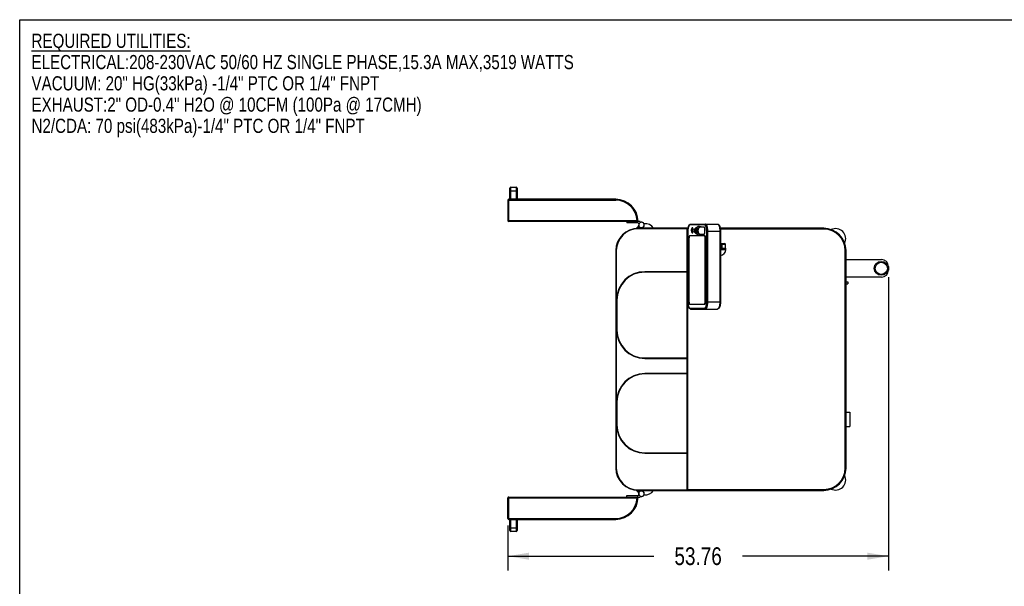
# Model space of a CAD drawing. Header units: inches. Extents: x 0 to 16, y 0 to 10.
# Tile 2 of 41: x 0 to 8.7, y 5 to 10. Entities that reach past the tile are written whole.
import ezdxf

# ---------------------------------------------------------------- set-up
doc = ezdxf.new("R2010")
doc.units = ezdxf.units.IN
doc.header["$LTSCALE"] = 0.935
doc.header["$MEASUREMENT"] = 0
doc.layers.get('0').update_dxf_attribs({"linetype": 'CONTINUOUS'})
doc.layers.add('02___PRT_ALL_AXES', color=7, linetype='CONTINUOUS')
doc.styles.get("Standard").update_dxf_attribs({"font": 'txt', "width": 0.8})
doc.dimstyles.new('DIMSTYLE_1', dxfattribs={"dimtxt": 0.15625, "dimasz": 0.1875, "dimexe": 0.125, "dimexo": 0.0625, "dimgap": 0.078125, "dimtad": 0, "dimtih": 1, "dimtoh": 1, "dimlfac": 16, "dimzin": 4, "dimdsep": 46, "dimtxsty": 'Standard', "dimblk": '_FILLED', "dimblk1": '_FILLED', "dimblk2": '_FILLED', "dimcen": 0.09, "dimazin": 1, "dimtfac": 1, "dimtofl": 0, "dimtmove": 0, "dimatfit": 3, "dimldrblk": '_FILLED', "dimfxl": 1, "dimtolj": 1, "dimtzin": 4, "dimarcsym": 0})

# ---------------------------------------------------------------- blocks, each defined once
blk = doc.blocks.new('_FILLED')
at = {"color": 0, "linetype": 'ByBlock'}
blk.add_solid([(0, 0), (-1, 0.167), (-1, -0.167)], dxfattribs=at)
blk = doc.blocks.new('*D21')
at = {"color": 2, "linetype": 'Continuous', "transparency": 16777216}
for p, q in [((7.6679, 7.728), (7.6679, 5.1408)), ((4.3079, 5.5365), (4.3079, 5.1408)), ((4.3079, 5.2658), (5.5968, 5.2658)), ((7.6679, 5.2658), (6.3781, 5.2658))]:
    blk.add_line(p, q, dxfattribs=at)
at = {"color": 2, "linetype": 'Continuous', "transparency": 16777216, "xscale": 0.1875, "yscale": 0.1875, "zscale": 0.1875, "rotation": 180}
blk.add_blockref('_FILLED', (4.3079, 5.2658), dxfattribs=at)
at = {"color": 2, "linetype": 'Continuous', "transparency": 16777216, "xscale": 0.1875, "yscale": 0.1875, "zscale": 0.1875}
blk.add_blockref('_FILLED', (7.6679, 5.2658), dxfattribs=at)
at = {"color": 2, "linetype": 'Continuous', "transparency": 16777216, "insert": (5.9875, 5.344), "char_height": 0.15625, "width": 0.625, "attachment_point": 2, "line_spacing_factor": 0.9}
blk.add_mtext('53.76', dxfattribs=at)

msp = doc.modelspace()

# ---------------------------------------------------------------- linework, layer by layer
at = {"color": 7, "linetype": 'Continuous'}
for p, q in [((0, 0), (0, 10)), ((0, 10), (16, 10)), ((4.33325, 8.41514), (4.33325, 8.52094)), ((4.33325, 8.52094), (4.38098, 8.52094)), ((4.38098, 8.52094), (4.38098, 8.41514)), ((4.32512, 8.41514), (4.32512, 8.51282)), ((4.32512, 8.48969), (4.3891, 8.48969)), ((4.3891, 8.51282), (4.3891, 8.41514)), ((4.3079, 8.40701), (4.3079, 8.22641)), ((4.3079, 8.40701), (5.26102, 8.40701)), ((4.31603, 8.21829), (4.31603, 8.41514)), ((5.26102, 8.41514), (4.31603, 8.41514)), ((5.26102, 8.40701), (5.26102, 8.41514)), ((5.44958, 8.22641), (4.3079, 8.22641)), ((5.44958, 8.21829), (4.31603, 8.21829)), ((5.35975, 8.21829), (5.35975, 8.20598)), ((5.45468, 8.20598), (5.35975, 8.20598)), ((5.45769, 8.22676), (5.44958, 8.22641)), ((5.44958, 8.22641), (5.44958, 8.21829)), ((5.47511, 8.21829), (5.45788, 8.21829)), ((5.45788, 8.17725), (5.45788, 8.15923)), ((5.46281, 8.19786), (5.46281, 8.18876)), ((6.04429, 8.18898), (5.91603, 8.18898)), ((5.92337, 8.1968), (6.15778, 8.1968)), ((5.99676, 8.17473), (5.99237, 8.17473)), ((5.99705, 8.1721), (5.9955, 8.17358)), ((5.99849, 8.17439), (5.99676, 8.17473)), ((5.99784, 8.17108), (5.99705, 8.1721)), ((5.99928, 8.16871), (5.99784, 8.17108)), ((6.01029, 8.17192), (6.0015, 8.17192)), ((6.00339, 8.16924), (6.00152, 8.17201)), ((6.00651, 8.16911), (6.00359, 8.16889)), ((6.04322, 8.16911), (6.00361, 8.16911)), ((5.45845, 8.15548), (5.45845, 8.15923)), ((5.89883, 8.15923), (5.45845, 8.15923)), ((5.88658, 8.15548), (5.45845, 8.15548)), ((5.47018, 8.15923), (5.47018, 8.1651)), ((5.47018, 8.1651), (5.4874, 8.1651)), ((5.88658, 8.15923), (5.88658, 5.84673)), ((5.88658, 8.15923), (5.8947, 8.15111)), ((5.8947, 8.15111), (5.8947, 5.85486)), ((5.89783, 8.15111), (5.8947, 8.15111)), ((5.89685, 8.1343), (5.89685, 7.5093)), ((5.89732, 8.1343), (5.89685, 8.1343)), ((5.89732, 8.1343), (5.89732, 7.5093)), ((5.91494, 8.09486), (6.04533, 8.09486)), ((5.93178, 8.1597), (5.93382, 8.16203)), ((5.93178, 8.12314), (5.93382, 8.12081)), ((5.95877, 8.14536), (5.95671, 8.14536)), ((5.95671, 8.13036), (5.95877, 8.13036)), ((5.98835, 8.14567), (5.98628, 8.14567)), ((5.9863, 8.13036), (5.98836, 8.13036)), ((5.99676, 8.10098), (5.99237, 8.10098)), ((5.9955, 8.10214), (5.99705, 8.10361)), ((5.99676, 8.10098), (5.99849, 8.10133)), ((5.99705, 8.10361), (5.99784, 8.10464)), ((5.99784, 8.10464), (5.99931, 8.10708)), ((6.01029, 8.1038), (6.0015, 8.1038)), ((6.00152, 8.10371), (6.0034, 8.10651)), ((6.00388, 8.10682), (6.0068, 8.10661)), ((6.0039, 8.10661), (6.04322, 8.10661)), ((6.06299, 7.5093), (6.06299, 8.1343)), ((6.06299, 8.1343), (6.18451, 8.1343)), ((6.073, 7.5093), (6.073, 8.1343)), ((6.17916, 8.1343), (6.17916, 7.5093)), ((7.09607, 8.15923), (6.18252, 8.15923)), ((7.09607, 8.15111), (6.18353, 8.15111)), ((6.18451, 8.1343), (6.18451, 7.5093)), ((7.09607, 8.15111), (7.09607, 8.15923)), ((5.90693, 8.07142), (5.90693, 7.51236)), ((6.04993, 7.51236), (6.04993, 8.07111)), ((6.04993, 8.07111), (6.05346, 8.07111)), ((6.05346, 7.51236), (6.05346, 8.07111)), ((6.18451, 8.02587), (6.2217, 8.02587)), ((6.18451, 8.01805), (6.22952, 8.01805)), ((6.19714, 8.01805), (6.19714, 7.97986)), ((6.22952, 7.97986), (6.22952, 8.01805)), ((5.26158, 7.96236), (5.26158, 6.04361)), ((5.26533, 7.96236), (5.26158, 7.96236)), ((5.26533, 7.96236), (5.26533, 6.04361)), ((6.22952, 7.97986), (6.18451, 7.97986)), ((6.18451, 7.97173), (6.23198, 7.97173)), ((7.28482, 7.96236), (7.29294, 7.96236)), ((7.28482, 6.04361), (7.28482, 7.96236)), ((7.29294, 6.04361), (7.29294, 7.96236)), ((7.29294, 7.88423), (7.60544, 7.88423)), ((7.66794, 7.82173), (7.66794, 7.79048)), ((5.51716, 7.77257), (5.51716, 7.77632)), ((5.88658, 7.77632), (5.51716, 7.77632)), ((5.88658, 7.77257), (5.51716, 7.77257)), ((7.60544, 7.72798), (7.29294, 7.72798)), ((5.26716, 7.52632), (5.26716, 7.2612)), ((5.27091, 7.52632), (5.26716, 7.52632)), ((5.27091, 7.52632), (5.27091, 7.2612)), ((5.89732, 7.5093), (5.89685, 7.5093)), ((5.91505, 7.48861), (6.04533, 7.48861)), ((6.04993, 7.51236), (6.05346, 7.51236)), ((6.06299, 7.5093), (6.18451, 7.5093)), ((5.91603, 7.45461), (6.04429, 7.45461)), ((5.92337, 7.4468), (6.15778, 7.4468)), ((5.27091, 7.2612), (5.26716, 7.2612)), ((5.51716, 7.01495), (5.51716, 7.0112)), ((5.51716, 7.01495), (5.88658, 7.01495)), ((5.51716, 7.0112), (5.88658, 7.0112)), ((5.51723, 6.87358), (5.51723, 6.87733)), ((5.88658, 6.87733), (5.51723, 6.87733)), ((5.88658, 6.87358), (5.51723, 6.87358)), ((5.26723, 6.62733), (5.26723, 6.42471)), ((5.27098, 6.62733), (5.26723, 6.62733)), ((5.27098, 6.62733), (5.27098, 6.42471)), ((5.27098, 6.42471), (5.26723, 6.42471)), ((5.51723, 6.17846), (5.88658, 6.17846)), ((5.51723, 6.17846), (5.51723, 6.17471)), ((5.51723, 6.17471), (5.88658, 6.17471)), ((5.26533, 6.04361), (5.26158, 6.04361)), ((7.28482, 6.04361), (7.29294, 6.04361)), ((5.45788, 5.84673), (5.45788, 5.82856)), ((5.45845, 5.85048), (5.88658, 5.85048)), ((5.45845, 5.85048), (5.45845, 5.84673)), ((5.45845, 5.84673), (7.09607, 5.84673)), ((5.47018, 5.84086), (5.47018, 5.84673)), ((5.4874, 5.84086), (5.47018, 5.84086)), ((5.88658, 5.84673), (5.8947, 5.85486)), ((5.8947, 5.85486), (7.09607, 5.85486)), ((7.09607, 5.85486), (7.09607, 5.84673)), ((4.3079, 5.59895), (4.3079, 5.77955)), ((4.3079, 5.77955), (5.44958, 5.77955)), ((4.31603, 5.59083), (4.31603, 5.78768)), ((4.31603, 5.78768), (5.44958, 5.78768)), ((5.35975, 5.79998), (5.45468, 5.79998)), ((5.35975, 5.78768), (5.35975, 5.79998)), ((5.44958, 5.78768), (5.44958, 5.77955)), ((5.44958, 5.77955), (5.45769, 5.7792)), ((5.45788, 5.78768), (5.47511, 5.78768)), ((5.46281, 5.8081), (5.46281, 5.8172)), ((4.3079, 5.59895), (5.26102, 5.59895)), ((4.31603, 5.59083), (5.26102, 5.59083)), ((4.32512, 5.49314), (4.32512, 5.59083)), ((4.33325, 5.48502), (4.33325, 5.59083)), ((4.38098, 5.59083), (4.38098, 5.48502)), ((4.3891, 5.59083), (4.3891, 5.49314)), ((5.26102, 5.59895), (5.26102, 5.59083)), ((4.32512, 5.51627), (4.3891, 5.51627)), ((4.38098, 5.48502), (4.33325, 5.48502))]:
    msp.add_line(p, q, dxfattribs=at)
for radius in [0.06156, 0.05375]:
    msp.add_circle((7.60419, 7.80611), radius, dxfattribs=at)
for centre, radius, start, end in [((4.33325, 8.51282), 0.00813, 90, 180), ((4.38098, 8.51282), 0.00813, 0, 90), ((4.31603, 8.40701), 0.00813, 90, 180), ((5.26102, 8.21829), 0.19685, 0, 90), ((5.26102, 8.21829), 0.18873, 2.467456, 90), ((4.31603, 8.22641), 0.00813, 180, 270), ((5.44958, 8.22641), 0.00813, 270, 2.467456), ((5.45468, 8.19786), 0.00813, 0, 90), ((5.45583, 8.18512), 0.00813, 284.572929, 6.580189), ((5.4874, 8.18876), 0.02459, 180, 98.229768), ((5.4874, 8.18876), 0.02366, 270, 186.580189), ((5.48272, 8.22114), 0.00813, 200.566376, 278.229768), ((5.99114, 8.16777), 0.00726, 53.152343, 56.25755), ((6.00628, 8.1512), 0.01789, 98.634941, 102.790465), ((6.00361, 8.14892), 0.02019, 89.999494, 90.743152), ((5.98279, 8.15782), 0.02355, 28.68637, 29.000385), ((6.00534, 8.16156), 0.0122, 39.20168, 39.849542), ((6.00502, 8.1613), 0.01261, 38.490006, 39.201299), ((5.45845, 7.96236), 0.19687, 90, 180), ((5.45845, 7.96236), 0.19312, 90, 180), ((6.09262, 8.13786), 0.13612, 176.841393, 183.158607), ((6.07715, 8.13786), 0.11862, 176.374858, 183.625142), ((5.86793, 8.13786), 0.11861, 356.375066, 3.777212), ((5.85246, 8.13786), 0.13611, 356.841528, 3.290893), ((6.00653, 8.12456), 0.01794, 257.181033, 261.50852), ((6.0039, 8.12697), 0.02036, 268.458314, 270.002276), ((6.00534, 8.11416), 0.0122, 320.150458, 320.79832), ((6.00502, 8.11441), 0.01261, 320.798701, 321.509994), ((7.09607, 7.96236), 0.19687, 0, 90), ((7.09607, 7.96236), 0.18875, 0, 90), ((6.2217, 8.01805), 0.00781, 0, 90), ((6.22139, 7.97986), 0.00813, 270, 360), ((6.1803, 7.97173), 0.05167, 0, 17.520878), ((7.60544, 7.82173), 0.0625, 0, 90), ((5.51716, 7.52632), 0.25, 90, 180), ((5.51716, 7.52632), 0.24625, 90, 180), ((7.60544, 7.79048), 0.0625, 270, 360), ((5.51716, 7.2612), 0.25, 180, 270), ((5.51716, 7.2612), 0.24625, 180, 270), ((5.51723, 6.62733), 0.25, 90, 180), ((5.51723, 6.62733), 0.24625, 90, 180), ((5.51723, 6.42471), 0.25, 180, 270), ((5.51723, 6.42471), 0.24625, 180, 270), ((5.45845, 6.04361), 0.19687, 180, 270), ((5.45845, 6.04361), 0.19312, 180, 270), ((7.09607, 6.04361), 0.19687, 270, 360), ((7.09607, 6.04361), 0.18875, 270, 360), ((5.45581, 5.8207), 0.00813, 353.688411, 75.305324), ((5.4874, 5.8172), 0.02459, 261.318541, 180), ((5.4874, 5.8172), 0.02366, 173.688411, 90), ((4.31603, 5.77955), 0.00813, 90, 180), ((5.26102, 5.78768), 0.19685, 270, 360), ((5.26102, 5.78768), 0.18873, 270, 357.532544), ((5.44958, 5.77955), 0.00813, 357.532544, 90), ((5.45468, 5.8081), 0.00813, 270, 360), ((5.48251, 5.78517), 0.00781, 81.318541, 161.279767), ((4.31603, 5.59895), 0.00813, 180, 270), ((4.33325, 5.49314), 0.00813, 180, 270), ((4.38098, 5.49314), 0.00813, 270, 360)]:
    msp.add_arc(centre, radius, start, end, dxfattribs=at)
for points, knots in [([(5.89685, 8.1343), (5.89685, 8.13817), (5.89712, 8.1458), (5.89829, 8.15689), (5.90021, 8.16716), (5.90284, 8.17632), (5.90572, 8.18306), (5.90848, 8.18763), (5.91074, 8.19059), (5.91335, 8.19311), (5.91633, 8.19513), (5.91971, 8.19648), (5.92214, 8.1968), (5.92337, 8.1968)], [0, 0, 0, 0, 0.1585085, 0.31183, 0.4552706, 0.5853576, 0.7006846, 0.7533792, 0.8035572, 0.8524261, 0.9011232, 0.9498623, 1, 1, 1, 1]), ([(5.91603, 8.18898), (5.91541, 8.18898), (5.91413, 8.18879), (5.91227, 8.18796), (5.91048, 8.18661), (5.90875, 8.18477), (5.9071, 8.18246), (5.90491, 8.17857), (5.90252, 8.17262), (5.90027, 8.16438), (5.89859, 8.15501), (5.89756, 8.14485), (5.89732, 8.13785), (5.89732, 8.1343)], [0, 0, 0, 0, 0.0302867, 0.0626772, 0.098789, 0.1397037, 0.1860326, 0.2380021, 0.3585465, 0.4993672, 0.6566138, 0.8253557, 1, 1, 1, 1]), ([(5.91603, 8.18898), (5.91603, 8.19), (5.9164, 8.19203), (5.91802, 8.19462), (5.92046, 8.19638), (5.92241, 8.1968), (5.92337, 8.1968)], [0, 0, 0, 0, 0.2571682, 0.5101497, 0.7571913, 1, 1, 1, 1]), ([(5.95671, 8.14536), (5.95679, 8.1468), (5.95725, 8.14966), (5.95923, 8.15507), (5.9635, 8.16102), (5.97054, 8.16624), (5.97608, 8.16825), (5.97894, 8.16875)], [0, 0, 0, 0, 0.1249224, 0.2495172, 0.4977481, 0.7484402, 1, 1, 1, 1]), ([(5.99237, 8.17473), (5.99134, 8.17473), (5.98928, 8.17456), (5.98534, 8.17353), (5.98091, 8.1711), (5.97681, 8.16689), (5.97389, 8.16193), (5.97185, 8.1565), (5.97047, 8.15062), (5.96965, 8.14435), (5.96948, 8.14005), (5.96948, 8.13786)], [0, 0, 0, 0, 0.0641079, 0.1275692, 0.2523152, 0.3725016, 0.4891573, 0.6076131, 0.7322452, 0.8639759, 1, 1, 1, 1]), ([(5.98628, 8.14567), (5.98608, 8.14871), (5.9864, 8.15322), (5.98817, 8.15867), (5.99, 8.16212), (5.99239, 8.16501), (5.99541, 8.16728), (5.99914, 8.16876), (6.0019, 8.16909), (6.00334, 8.16911)], [0, 0, 0, 0, 0.2799674, 0.4063409, 0.523995, 0.6360716, 0.7479356, 0.8670337, 1, 1, 1, 1]), ([(6.00231, 8.16865), (6.00115, 8.16838), (5.99892, 8.16762), (5.99595, 8.1658), (5.99348, 8.16343), (5.99148, 8.16059), (5.98994, 8.15733), (5.98847, 8.15238), (5.98819, 8.14836), (5.98835, 8.14567)], [0, 0, 0, 0, 0.1226406, 0.2393743, 0.3544878, 0.4718197, 0.5942114, 0.723201, 1, 1, 1, 1]), ([(5.99517, 8.17381), (5.99474, 8.1741), (5.99385, 8.17456), (5.99285, 8.17473), (5.99237, 8.17473)], [0, 0, 0, 0, 0.5210477, 1, 1, 1, 1]), ([(6.00152, 8.17201), (6.00128, 8.17229), (6.00042, 8.17324), (5.99935, 8.17404), (5.99849, 8.17439)], [0, 0, 0, 0, 0.2810465, 1, 1, 1, 1]), ([(6.01471, 8.16938), (6.01438, 8.16977), (6.01371, 8.17047), (6.0126, 8.1713), (6.01146, 8.1718), (6.01067, 8.17192), (6.01029, 8.17192)], [0, 0, 0, 0, 0.2923714, 0.5507887, 0.7829, 1, 1, 1, 1]), ([(6.04322, 8.10661), (6.04391, 8.10886), (6.0451, 8.11367), (6.04636, 8.12128), (6.04713, 8.12943), (6.04739, 8.13786), (6.04713, 8.14629), (6.04636, 8.15444), (6.0451, 8.16204), (6.04391, 8.16685), (6.04322, 8.16911)], [0, 0, 0, 0, 0.1118745, 0.2348289, 0.3654448, 0.5, 0.6345552, 0.7651711, 0.8881255, 1, 1, 1, 1]), ([(6.04429, 8.18898), (6.04429, 8.19), (6.04466, 8.19203), (6.04628, 8.19462), (6.04872, 8.19638), (6.05067, 8.1968), (6.05163, 8.1968)], [0, 0, 0, 0, 0.2571682, 0.5101497, 0.7571913, 1, 1, 1, 1]), ([(6.06299, 8.1343), (6.06299, 8.13785), (6.06276, 8.14485), (6.06172, 8.15501), (6.06005, 8.16438), (6.05779, 8.17262), (6.0554, 8.17857), (6.05321, 8.18246), (6.05156, 8.18477), (6.04984, 8.18661), (6.04804, 8.18796), (6.04619, 8.18879), (6.0449, 8.18898), (6.04429, 8.18898)], [0, 0, 0, 0, 0.1746442, 0.3433862, 0.5006328, 0.6414535, 0.7619979, 0.8139674, 0.8602963, 0.901211, 0.9373228, 0.9697133, 1, 1, 1, 1]), ([(6.073, 8.1343), (6.073, 8.13836), (6.07274, 8.14636), (6.07156, 8.15797), (6.06964, 8.16868), (6.06742, 8.17681), (6.06528, 8.18251), (6.06361, 8.18617), (6.06183, 8.18934), (6.05994, 8.19198), (6.05797, 8.19409), (6.05592, 8.19563), (6.0538, 8.19658), (6.05233, 8.1968), (6.05163, 8.1968)], [0, 0, 0, 0, 0.1746335, 0.3433617, 0.5005955, 0.6414046, 0.70442, 0.7620155, 0.8139809, 0.8603061, 0.9012175, 0.9373266, 0.9697153, 1, 1, 1, 1]), ([(6.15778, 8.1968), (6.15903, 8.1968), (6.16149, 8.19648), (6.16491, 8.19512), (6.16793, 8.19309), (6.17057, 8.19055), (6.17285, 8.18758), (6.17562, 8.183), (6.17851, 8.17626), (6.18114, 8.16711), (6.18307, 8.15685), (6.18424, 8.14579), (6.18451, 8.13817), (6.18451, 8.1343)], [0, 0, 0, 0, 0.0507193, 0.099974, 0.1491101, 0.198283, 0.24863, 0.3013771, 0.4165519, 0.5462773, 0.6892459, 0.8420401, 1, 1, 1, 1]), ([(6.15778, 8.1968), (6.15849, 8.1968), (6.15996, 8.19658), (6.16208, 8.19563), (6.16413, 8.19409), (6.1661, 8.19198), (6.16798, 8.18934), (6.16977, 8.18617), (6.17144, 8.18251), (6.17357, 8.17681), (6.17579, 8.16868), (6.17771, 8.15797), (6.17889, 8.14636), (6.17916, 8.13836), (6.17916, 8.1343)], [0, 0, 0, 0, 0.0302847, 0.0626734, 0.0987825, 0.1396939, 0.1860191, 0.2379845, 0.29558, 0.3585954, 0.4994045, 0.6566383, 0.8253665, 1, 1, 1, 1]), ([(5.91494, 8.09486), (5.91468, 8.09486), (5.91413, 8.09478), (5.91333, 8.09442), (5.91256, 8.09384), (5.91151, 8.09272), (5.91033, 8.09077), (5.90915, 8.08785), (5.90819, 8.08431), (5.90747, 8.0803), (5.90703, 8.07595), (5.90693, 8.07295), (5.90693, 8.07142)], [0, 0, 0, 0, 0.0302689, 0.062669, 0.0987989, 0.1397327, 0.2378916, 0.3584515, 0.4993031, 0.6565372, 0.8253833, 1, 1, 1, 1]), ([(5.93178, 8.1597), (5.93144, 8.15931), (5.93079, 8.15837), (5.92998, 8.15671), (5.92926, 8.15471), (5.9284, 8.15154), (5.9277, 8.14707), (5.92752, 8.14335), (5.92752, 8.14142)], [0, 0, 0, 0, 0.0818495, 0.1788381, 0.2904322, 0.4152369, 0.6957264, 1, 1, 1, 1]), ([(5.92752, 8.14142), (5.92752, 8.13949), (5.9277, 8.13577), (5.9284, 8.1313), (5.92926, 8.12813), (5.92998, 8.12614), (5.93079, 8.12448), (5.93144, 8.12353), (5.93178, 8.12314)], [0, 0, 0, 0, 0.3042736, 0.5847631, 0.7095678, 0.8211619, 0.9181505, 1, 1, 1, 1]), ([(5.94094, 8.14142), (5.94094, 8.143), (5.94081, 8.14607), (5.94026, 8.15044), (5.93937, 8.1543), (5.93835, 8.15707), (5.93737, 8.15881), (5.93663, 8.15979), (5.93585, 8.16051), (5.93503, 8.16096), (5.93417, 8.1611), (5.93331, 8.16091), (5.9325, 8.16043), (5.93202, 8.15997), (5.93178, 8.1597)], [0, 0, 0, 0, 0.1905323, 0.3712698, 0.5331447, 0.6689567, 0.7257251, 0.774879, 0.8169643, 0.8533491, 0.8865497, 0.9199925, 0.9570214, 1, 1, 1, 1]), ([(5.93178, 8.12314), (5.93202, 8.12287), (5.9325, 8.12241), (5.93331, 8.12193), (5.93417, 8.12174), (5.93503, 8.12188), (5.93585, 8.12233), (5.93663, 8.12305), (5.93737, 8.12403), (5.93835, 8.12578), (5.93937, 8.12854), (5.94026, 8.1324), (5.94081, 8.13678), (5.94094, 8.13985), (5.94094, 8.14142)], [0, 0, 0, 0, 0.0429786, 0.0800075, 0.1134503, 0.1466509, 0.1830356, 0.225121, 0.2742749, 0.3310433, 0.4668553, 0.6287301, 0.8094677, 1, 1, 1, 1]), ([(5.93658, 8.16355), (5.93634, 8.16355), (5.93585, 8.16348), (5.93485, 8.16305), (5.93421, 8.16247), (5.93382, 8.16203)], [0, 0, 0, 0, 0.2198653, 0.4533606, 1, 1, 1, 1]), ([(5.93382, 8.12081), (5.93421, 8.12037), (5.93485, 8.11979), (5.93585, 8.11937), (5.93634, 8.1193), (5.93658, 8.1193)], [0, 0, 0, 0, 0.5466394, 0.7801347, 1, 1, 1, 1]), ([(5.94414, 8.14142), (5.94414, 8.14286), (5.94405, 8.14569), (5.94363, 8.1498), (5.94295, 8.15359), (5.94204, 8.15693), (5.94093, 8.15968), (5.93981, 8.16153), (5.93882, 8.16259), (5.9381, 8.16313), (5.93735, 8.16347), (5.93683, 8.16355), (5.93658, 8.16355)], [0, 0, 0, 0, 0.1746159, 0.3434612, 0.500695, 0.6415462, 0.7621049, 0.8602701, 0.9012013, 0.9373108, 0.969693, 1, 1, 1, 1]), ([(5.93658, 8.1193), (5.93683, 8.1193), (5.93735, 8.11937), (5.9381, 8.11971), (5.93882, 8.12025), (5.93981, 8.12131), (5.94093, 8.12316), (5.94204, 8.12591), (5.94295, 8.12925), (5.94363, 8.13304), (5.94405, 8.13715), (5.94414, 8.13998), (5.94414, 8.14142)], [0, 0, 0, 0, 0.030307, 0.0626892, 0.0987987, 0.1397299, 0.2378951, 0.3584538, 0.499305, 0.6565387, 0.8253841, 1, 1, 1, 1]), ([(5.97874, 8.107), (5.97591, 8.10753), (5.9704, 8.10955), (5.96344, 8.11477), (5.9592, 8.1207), (5.95724, 8.12608), (5.95679, 8.12893), (5.95671, 8.13036)], [0, 0, 0, 0, 0.2516434, 0.5022811, 0.750494, 0.8750846, 1, 1, 1, 1]), ([(5.97792, 8.16777), (5.97542, 8.16695), (5.97066, 8.16467), (5.96464, 8.1596), (5.96099, 8.15414), (5.95927, 8.14924), (5.95886, 8.14666), (5.95877, 8.14536)], [0, 0, 0, 0, 0.2532743, 0.5021562, 0.749715, 0.8745163, 1, 1, 1, 1]), ([(5.95877, 8.13036), (5.95886, 8.12905), (5.95927, 8.12646), (5.961, 8.12155), (5.96467, 8.11607), (5.97072, 8.11101), (5.9755, 8.10873), (5.97802, 8.10791)], [0, 0, 0, 0, 0.1254755, 0.2502662, 0.4978055, 0.7466962, 1, 1, 1, 1]), ([(5.96948, 8.13786), (5.96948, 8.13567), (5.96966, 8.13136), (5.97047, 8.1251), (5.97163, 8.12013), (5.9729, 8.11643), (5.97437, 8.11295), (5.97681, 8.10883), (5.98092, 8.10461), (5.98624, 8.10169), (5.99032, 8.10098), (5.99237, 8.10098)], [0, 0, 0, 0, 0.1361163, 0.2679055, 0.3926205, 0.4524935, 0.5111945, 0.6279344, 0.7480978, 0.8728475, 1, 1, 1, 1]), ([(5.98495, 8.13786), (5.98495, 8.13924), (5.98486, 8.14196), (5.98446, 8.14591), (5.98381, 8.14955), (5.98293, 8.15275), (5.98187, 8.1554), (5.98079, 8.15717), (5.97984, 8.15819), (5.97914, 8.15871), (5.97842, 8.15903), (5.97769, 8.15914), (5.97695, 8.15903), (5.97623, 8.15871), (5.97553, 8.15819), (5.97458, 8.15717), (5.9735, 8.1554), (5.97244, 8.15275), (5.97156, 8.14955), (5.97091, 8.14591), (5.97051, 8.14196), (5.97042, 8.13924), (5.97042, 8.13786)], [0, 0, 0, 0, 0.0873054, 0.1717264, 0.2503452, 0.3207712, 0.3810513, 0.4301345, 0.4506003, 0.4686551, 0.4848464, 0.5, 0.5151536, 0.5313449, 0.5493997, 0.5698655, 0.6189487, 0.6792288, 0.7496548, 0.8282736, 0.9126946, 1, 1, 1, 1]), ([(5.97042, 8.13786), (5.97042, 8.13648), (5.97051, 8.13376), (5.97091, 8.12981), (5.97156, 8.12617), (5.97244, 8.12297), (5.9735, 8.12032), (5.97458, 8.11855), (5.97553, 8.11753), (5.97623, 8.11701), (5.97695, 8.11668), (5.97769, 8.11657), (5.97842, 8.11668), (5.97914, 8.11701), (5.97984, 8.11753), (5.98079, 8.11855), (5.98187, 8.12032), (5.98293, 8.12297), (5.98381, 8.12617), (5.98446, 8.12981), (5.98486, 8.13376), (5.98495, 8.13648), (5.98495, 8.13786)], [0, 0, 0, 0, 0.0873054, 0.1717264, 0.2503452, 0.3207712, 0.3810513, 0.4301345, 0.4506003, 0.4686551, 0.4848464, 0.5, 0.5151536, 0.5313449, 0.5493997, 0.5698655, 0.6189487, 0.6792288, 0.7496548, 0.8282736, 0.9126946, 1, 1, 1, 1]), ([(6.00335, 8.10662), (6.00191, 8.10665), (5.99915, 8.10702), (5.99544, 8.10855), (5.99243, 8.11086), (5.99004, 8.11378), (5.98821, 8.11726), (5.98644, 8.12275), (5.98611, 8.12729), (5.9863, 8.13036)], [0, 0, 0, 0, 0.1320577, 0.2505899, 0.3623693, 0.4746724, 0.5927007, 0.7194782, 1, 1, 1, 1]), ([(5.98836, 8.13036), (5.98821, 8.12763), (5.98851, 8.12356), (5.99, 8.11854), (5.99157, 8.11524), (5.9936, 8.11236), (5.99611, 8.10996), (5.99911, 8.10811), (6.00137, 8.10734), (6.00255, 8.10707)], [0, 0, 0, 0, 0.276899, 0.4059705, 0.5284184, 0.6457639, 0.7608422, 0.8774902, 1, 1, 1, 1]), ([(5.99237, 8.10098), (5.9929, 8.10098), (5.99404, 8.1012), (5.99502, 8.10178), (5.9955, 8.10214)], [0, 0, 0, 0, 0.4744457, 1, 1, 1, 1]), ([(5.99849, 8.10133), (5.99876, 8.10144), (5.99991, 8.10202), (6.00087, 8.10294), (6.00152, 8.10371)], [0, 0, 0, 0, 0.2235247, 1, 1, 1, 1]), ([(6.01029, 8.1038), (6.01067, 8.1038), (6.01146, 8.10391), (6.0126, 8.10442), (6.01371, 8.10524), (6.01438, 8.10595), (6.01471, 8.10634)], [0, 0, 0, 0, 0.2171, 0.4492113, 0.7076286, 1, 1, 1, 1]), ([(6.04993, 8.07111), (6.04993, 8.07265), (6.04983, 8.07569), (6.04938, 8.0801), (6.04865, 8.08417), (6.04767, 8.08775), (6.04648, 8.09071), (6.04528, 8.09269), (6.04422, 8.09383), (6.04344, 8.09441), (6.04263, 8.09477), (6.04208, 8.09486), (6.04181, 8.09486)], [0, 0, 0, 0, 0.1746167, 0.3434628, 0.5006969, 0.6415485, 0.7621084, 0.8602673, 0.9012011, 0.937331, 0.9697311, 1, 1, 1, 1]), ([(6.04533, 8.09486), (6.0456, 8.09486), (6.04616, 8.09477), (6.04696, 8.09441), (6.04774, 8.09383), (6.04881, 8.09269), (6.05001, 8.09071), (6.0512, 8.08775), (6.05218, 8.08417), (6.05291, 8.0801), (6.05336, 8.07569), (6.05346, 8.07265), (6.05346, 8.07111)], [0, 0, 0, 0, 0.0302689, 0.062669, 0.0987989, 0.1397327, 0.2378916, 0.3584515, 0.4993031, 0.6565372, 0.8253833, 1, 1, 1, 1]), ([(6.19446, 8.02587), (6.19464, 8.02587), (6.19505, 8.02573), (6.19555, 8.02524), (6.196, 8.0245), (6.19639, 8.02353), (6.19672, 8.02235), (6.19704, 8.02051), (6.19714, 8.01905), (6.19714, 8.01805)], [0, 0, 0, 0, 0.0621581, 0.1390219, 0.2372874, 0.3579978, 0.4989531, 0.6563621, 1, 1, 1, 1]), ([(6.19436, 7.97173), (6.19454, 7.97173), (6.19497, 7.97187), (6.19549, 7.97238), (6.19596, 7.97315), (6.19636, 7.97416), (6.1967, 7.97539), (6.19704, 7.9773), (6.19714, 7.97882), (6.19714, 7.97986)], [0, 0, 0, 0, 0.0621581, 0.1390219, 0.2372874, 0.3579978, 0.4989531, 0.6563621, 1, 1, 1, 1]), ([(5.92337, 7.4468), (5.92214, 7.4468), (5.91971, 7.44711), (5.91633, 7.44846), (5.91335, 7.45048), (5.91074, 7.453), (5.90848, 7.45596), (5.90572, 7.46054), (5.90284, 7.46727), (5.90021, 7.47643), (5.89829, 7.48671), (5.89712, 7.49779), (5.89685, 7.50542), (5.89685, 7.5093)], [0, 0, 0, 0, 0.0501467, 0.0988744, 0.1475715, 0.1964492, 0.2466258, 0.299321, 0.4146488, 0.5447356, 0.6881755, 0.8414938, 1, 1, 1, 1]), ([(5.89732, 7.5093), (5.89732, 7.50574), (5.89756, 7.49874), (5.89859, 7.48858), (5.90027, 7.47921), (5.90252, 7.47097), (5.90491, 7.46502), (5.9071, 7.46113), (5.90875, 7.45882), (5.91048, 7.45698), (5.91227, 7.45563), (5.91413, 7.4548), (5.91541, 7.45461), (5.91603, 7.45461)], [0, 0, 0, 0, 0.1746442, 0.3433862, 0.5006328, 0.6414535, 0.7619979, 0.8139674, 0.8602963, 0.901211, 0.9373228, 0.9697133, 1, 1, 1, 1]), ([(5.90693, 7.51236), (5.90693, 7.51081), (5.90703, 7.50777), (5.90748, 7.50336), (5.9082, 7.49929), (5.90918, 7.49571), (5.91037, 7.49276), (5.91158, 7.49077), (5.91264, 7.48964), (5.91342, 7.48905), (5.91422, 7.48869), (5.91478, 7.48861), (5.91505, 7.48861)], [0, 0, 0, 0, 0.1746167, 0.3434628, 0.5006969, 0.6415485, 0.7621084, 0.8602673, 0.9012011, 0.937331, 0.9697311, 1, 1, 1, 1]), ([(6.04181, 7.48861), (6.04208, 7.48861), (6.04263, 7.48869), (6.04344, 7.48905), (6.04422, 7.48964), (6.04528, 7.49077), (6.04648, 7.49276), (6.04767, 7.49571), (6.04865, 7.49929), (6.04938, 7.50336), (6.04983, 7.50777), (6.04993, 7.51081), (6.04993, 7.51236)], [0, 0, 0, 0, 0.0302689, 0.062669, 0.0987989, 0.1397327, 0.2378916, 0.3584515, 0.4993031, 0.6565372, 0.8253833, 1, 1, 1, 1]), ([(6.04429, 7.45461), (6.0449, 7.45461), (6.04619, 7.4548), (6.04804, 7.45563), (6.04984, 7.45698), (6.05156, 7.45882), (6.05321, 7.46113), (6.0554, 7.46502), (6.05779, 7.47097), (6.06005, 7.47921), (6.06172, 7.48858), (6.06276, 7.49874), (6.06299, 7.50574), (6.06299, 7.5093)], [0, 0, 0, 0, 0.0302867, 0.0626772, 0.098789, 0.1397037, 0.1860326, 0.2380021, 0.3585465, 0.4993672, 0.6566138, 0.8253557, 1, 1, 1, 1]), ([(6.05346, 7.51236), (6.05346, 7.51081), (6.05336, 7.50777), (6.05291, 7.50336), (6.05218, 7.49929), (6.0512, 7.49571), (6.05001, 7.49276), (6.04881, 7.49077), (6.04774, 7.48964), (6.04696, 7.48905), (6.04616, 7.48869), (6.0456, 7.48861), (6.04533, 7.48861)], [0, 0, 0, 0, 0.1746167, 0.3434628, 0.5006969, 0.6415485, 0.7621084, 0.8602673, 0.9012011, 0.937331, 0.9697311, 1, 1, 1, 1]), ([(6.05163, 7.4468), (6.05233, 7.4468), (6.0538, 7.44702), (6.05592, 7.44796), (6.05797, 7.4495), (6.05994, 7.45161), (6.06183, 7.45425), (6.06361, 7.45742), (6.06528, 7.46108), (6.06742, 7.46679), (6.06964, 7.47491), (6.07156, 7.48562), (6.07274, 7.49723), (6.073, 7.50523), (6.073, 7.5093)], [0, 0, 0, 0, 0.0302847, 0.0626734, 0.0987825, 0.1396939, 0.1860191, 0.2379845, 0.29558, 0.3585954, 0.4994045, 0.6566383, 0.8253665, 1, 1, 1, 1]), ([(6.18451, 7.5093), (6.18451, 7.50542), (6.18424, 7.49781), (6.18307, 7.48674), (6.18114, 7.47648), (6.17851, 7.46733), (6.17562, 7.46059), (6.17285, 7.45601), (6.17057, 7.45304), (6.16793, 7.4505), (6.16491, 7.44848), (6.16149, 7.44711), (6.15903, 7.4468), (6.15778, 7.4468)], [0, 0, 0, 0, 0.1579626, 0.3107604, 0.4537298, 0.5834554, 0.6986297, 0.7513755, 0.8017244, 0.8508874, 0.9000226, 0.949291, 1, 1, 1, 1]), ([(6.17916, 7.5093), (6.17916, 7.50523), (6.17889, 7.49723), (6.17771, 7.48562), (6.17579, 7.47491), (6.17357, 7.46679), (6.17144, 7.46108), (6.16977, 7.45742), (6.16798, 7.45425), (6.1661, 7.45161), (6.16413, 7.4495), (6.16208, 7.44796), (6.15996, 7.44702), (6.15849, 7.4468), (6.15778, 7.4468)], [0, 0, 0, 0, 0.1746335, 0.3433617, 0.5005955, 0.6414046, 0.70442, 0.7620155, 0.8139809, 0.8603061, 0.9012175, 0.9373266, 0.9697153, 1, 1, 1, 1]), ([(5.91603, 7.45461), (5.91603, 7.45381), (5.91626, 7.45221), (5.91728, 7.45003), (5.91887, 7.44828), (5.92023, 7.4475), (5.92095, 7.44723)], [0, 0, 0, 0, 0.2553038, 0.5079745, 0.7562629, 1, 1, 1, 1]), ([(5.92095, 7.44723), (5.92114, 7.44716), (5.92192, 7.44691), (5.92275, 7.4468), (5.92337, 7.4468)], [0, 0, 0, 0, 0.251559, 1, 1, 1, 1]), ([(6.04429, 7.45461), (6.04429, 7.45359), (6.04466, 7.45156), (6.04628, 7.44897), (6.04872, 7.44721), (6.05067, 7.4468), (6.05163, 7.4468)], [0, 0, 0, 0, 0.2571682, 0.5101497, 0.7571913, 1, 1, 1, 1])]:
    msp.add_open_spline(points, degree=3, knots=knots, dxfattribs=at)
at = {"layer": '02___PRT_ALL_AXES', "color": 7, "linetype": 'Continuous'}
for p, q in [((6.18758, 7.92066), (6.18812, 7.92065)), ((6.18812, 7.92065), (6.18811, 7.92065)), ((7.29294, 7.68597), (7.30778, 7.68597)), ((7.29294, 7.67034), (7.30778, 7.67034)), ((7.30778, 7.68597), (7.30778, 7.67034)), ((7.29294, 6.5355), (7.32757, 6.5355)), ((7.32757, 6.5355), (7.32757, 6.4105)), ((7.29294, 6.4105), (7.32757, 6.4105))]:
    msp.add_line(p, q, dxfattribs=at)
for centre, radius, start, end in [((5.51937, 8.11017), 0.08969, 133.867883, 147.658592), ((5.51937, 8.11017), 0.08969, 33.588491, 95.911166), ((7.20046, 8.06675), 0.08969, 334.305395, 115.800892), ((6.1803, 7.97173), 0.05167, 274.751059, 360), ((6.18315, 7.55954), 0.36115, 89.296729, 89.77175), ((7.20046, 5.93921), 0.08969, 244.199108, 25.694605), ((5.51937, 5.89592), 0.08969, 212.441762, 226.132117), ((5.51937, 5.89592), 0.08969, 264.100727, 326.315965)]:
    msp.add_arc(centre, radius, start, end, dxfattribs=at)
for points, knots in [([(5.94467, 8.14142), (5.94467, 8.14286), (5.94458, 8.14569), (5.94416, 8.1498), (5.94348, 8.15359), (5.94257, 8.15693), (5.94146, 8.15968), (5.94034, 8.16153), (5.93935, 8.16259), (5.93862, 8.16313), (5.93787, 8.16347), (5.93736, 8.16355), (5.93711, 8.16355)], [0, 0, 0, 0, 0.1746162, 0.3434617, 0.5006954, 0.6415465, 0.7621051, 0.8602702, 0.9012014, 0.9373108, 0.969693, 1, 1, 1, 1]), ([(5.93711, 8.1193), (5.93736, 8.1193), (5.93787, 8.11937), (5.93862, 8.11971), (5.93935, 8.12025), (5.94034, 8.12131), (5.94146, 8.12316), (5.94257, 8.12591), (5.94348, 8.12925), (5.94416, 8.13304), (5.94458, 8.13715), (5.94467, 8.13998), (5.94467, 8.14142)], [0, 0, 0, 0, 0.030307, 0.0626892, 0.0987986, 0.1397298, 0.2378949, 0.3584535, 0.4993046, 0.6565383, 0.8253838, 1, 1, 1, 1])]:
    msp.add_open_spline(points, degree=3, knots=knots, dxfattribs=at)

# ---------------------------------------------------------------- texts
at = {"color": 2, "linetype": 'Continuous', "insert": (0.10421, 9.87602), "char_height": 0.125, "width": 6.4, "attachment_point": 1, "line_spacing_factor": 0.9}
msp.add_mtext('\\LREQUIRED UTILITIES:\\P\\lELECTRICAL:208-230VAC 50/60 HZ SINGLE PHASE,15.3A MAX,3519 WATTS\\PVACUUM: 20" HG(33kPa) -1/4" PTC OR 1/4" FNPT\\PEXHAUST:2" OD-0.4" H2O @ 10CFM (100Pa @ 17CMH)\\PN2/CDA: 70 psi(483kPa)-1/4" PTC OR 1/4" FNPT', dxfattribs=at)

# ---------------------------------------------------------------- dimensions: what is measured, and where the dimension line sits
at = {"color": 2, "linetype": 'Continuous'}
dim = msp.add_linear_dim(base=(7.66794, 5.26583), p1=(4.3079, 5.59895), p2=(7.66794, 7.79048), dimstyle='DIMSTYLE_1', dxfattribs=at)
dim.commit()
dim.dimension.update_dxf_attribs({"geometry": '*D21', "text_midpoint": (5.98747, 5.26583), "dimtype": 160})

doc.saveas('drawing.dxf')
